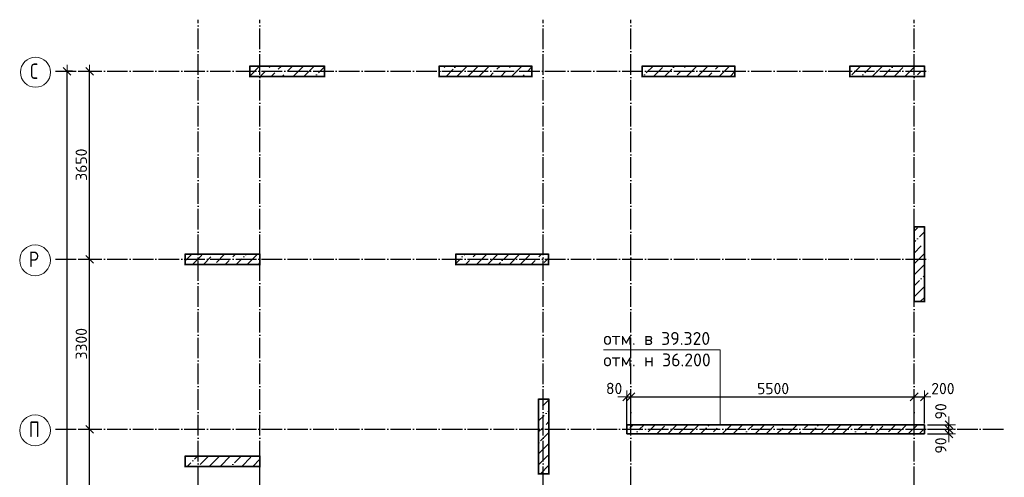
# Model space of a CAD drawing. Header units: millimetres. Extents: x -3495 to 112233, y -3287 to 47686.
# Tile 23 of 43: x -3465 to 15650, y 38609 to 47490. Entities that reach past the tile are written whole.
import ezdxf

# ---------------------------------------------------------------- set-up
doc = ezdxf.new("R2010")
doc.units = ezdxf.units.MM
doc.header["$PDMODE"] = 65
for name, pattern in [('______11', [500, 400, -50, 0, -50]), ('______5', [1100, 800, -100, 100, -100]), ('______9', [100, 0, -100])]:
    doc.linetypes.add(name, pattern=pattern)
for name, color, linetype, lineweight in [('Высотная отметки_ общее', 7, 'Continuous', 13), ('Колонна (1)', 7, 'Continuous', 35), ('Колонна (2)', 7, 'Continuous', 35), ('Размерная линия_ общее', 7, 'Continuous', 13), ('Стена_ общее', 7, 'Continuous', 35)]:
    doc.layers.add(name, color=color, linetype=linetype, lineweight=lineweight)
doc.layers.add('Осевая линия_ общее', color=7, linetype='______5', lineweight=13, true_color=0xa0a0a0)
doc.styles.add('ISOCPEUR', font='isocpeur.ttf')
doc.dimstyles.new('DIMSTYLE_2', dxfattribs={"dimtxt": 220, "dimasz": 250, "dimexe": 0, "dimexo": 0, "dimgap": 110, "dimtad": 2, "dimdec": 0, "dimrnd": 5, "dimzin": 12, "dimdsep": 46, "dimtxsty": 'ISOCPEUR', "dimblk1": 'ALL_ML_STRICH', "dimblk2": 'ALL_ML_STRICH', "dimsah": 1, "dimcen": 0, "dimclrd": 7, "dimclre": 256, "dimclrt": 7, "dimadec": 0, "dimazin": 0, "dimtfac": 1, "dimtdec": 0, "dimtix": 1, "dimtmove": 2, "dimatfit": 3, "dimfxl": 0, "dimtzin": 0, "dimlwd": 0, "dimlwe": -3, "dimarcsym": 0})
doc.dimstyles.new('DIMSTYLE_3', dxfattribs={"dimtxt": 220, "dimasz": 250, "dimexe": 0, "dimexo": 0, "dimgap": 110, "dimtad": 2, "dimdec": 0, "dimrnd": 5, "dimzin": 12, "dimdsep": 46, "dimtxsty": 'ISOCPEUR', "dimblk1": 'ALL_ML_STRICH', "dimblk2": 'ALL_ML_STRICH', "dimsah": 1, "dimcen": 0, "dimclrd": 7, "dimclre": 256, "dimclrt": 7, "dimadec": 0, "dimazin": 0, "dimtfac": 1, "dimtdec": 0, "dimtix": 1, "dimtmove": 2, "dimatfit": 3, "dimfxl": 0, "dimtzin": 0, "dimlwd": 0, "dimlwe": -3, "dimarcsym": 0})
doc.dimstyles.new('DIMSTYLE_8', dxfattribs={"dimtxt": 220, "dimasz": 250, "dimexe": 0, "dimexo": 0, "dimgap": 110, "dimtad": 2, "dimdec": 0, "dimrnd": 5, "dimzin": 12, "dimdsep": 46, "dimtxsty": 'ISOCPEUR', "dimblk1": 'ALL_ML_STRICH', "dimblk2": 'ALL_ML_STRICH', "dimsah": 1, "dimcen": 0, "dimclrd": 7, "dimclre": 256, "dimclrt": 7, "dimadec": 0, "dimazin": 0, "dimtfac": 1, "dimtdec": 0, "dimtix": 1, "dimtmove": 2, "dimatfit": 3, "dimfxl": 0, "dimtvp": 1.2, "dimtzin": 0, "dimlwd": 0, "dimlwe": -3, "dimarcsym": 0})
pattern_1 = [(45, (0, 0), (-212.132, 212.132), [400, -50, 0, -50]), (45, (-106.07, 106.07), (-212.132, 212.132), [800, -100, 100, -100])]

# ---------------------------------------------------------------- blocks, each defined once
blk = doc.blocks.new('ALL_ML_STRICH')
at = {"color": 0, "linetype": 'ByBlock', "lineweight": -2}
for p, q in [((-1, 0), (0.5, 0)), ((-0.3, -0.3), (0.3, 0.3)), ((0, -0.5), (0, 0.5))]:
    blk.add_line(p, q, dxfattribs=at)
blk = doc.blocks.new('*D5')
at = {"layer": 'DEFPOINTS', "color": 7, "linetype": 'Continuous', "lineweight": 13, "transparency": 33554687}
for p in [(-2418, 46490), (-2783, 0), (-2544, 0)]:
    blk.add_point(p, dxfattribs=at)
at = {"layer": 'Размерная линия_ общее', "color": 253, "linetype": 'Continuous', "lineweight": -2, "true_color": 0xa0a0a0, "transparency": 33554687}
for p, q in [((-2438, 46490), (-2544, 46490)), ((-2763, 0), (-2544, 0))]:
    blk.add_line(p, q, dxfattribs=at)
at = {"layer": 'Размерная линия_ общее', "color": 7, "linetype": 'Continuous', "lineweight": -2, "transparency": 33554687}
blk.add_line((-2544, 0), (-2544, 46490), dxfattribs=at)
at = {"layer": 'Размерная линия_ общее', "color": 7, "linetype": 'Continuous', "lineweight": 13, "transparency": 33554687, "xscale": 250, "yscale": 250, "zscale": 250}
for p, rotation in [((-2544, 46490), 90), ((-2544, 0), 270)]:
    blk.add_blockref('ALL_ML_STRICH', p, dxfattribs=dict(at, rotation=rotation))
at = {"layer": 'Размерная линия_ общее', "color": 7, "linetype": 'Continuous', "lineweight": 13, "transparency": 33554687, "insert": (-2704, 23234), "char_height": 220, "width": 1100, "attachment_point": 5, "rotation": 90, "style": 'ISOCPEUR'}
blk.add_mtext('\\A1;{46490}', dxfattribs=at)
blk = doc.blocks.new('*D17')
at = {"layer": 'DEFPOINTS', "color": 7, "linetype": 'Continuous', "lineweight": 13, "transparency": 33554687}
for p in [(-2424, 39540), (-2424, 35620), (-2109, 35620)]:
    blk.add_point(p, dxfattribs=at)
at = {"layer": 'Размерная линия_ общее', "color": 253, "linetype": 'Continuous', "lineweight": -2, "true_color": 0xa0a0a0, "transparency": 33554687}
for p, q in [((-2324, 39540), (-2109, 39540)), ((-2324, 35620), (-2109, 35620))]:
    blk.add_line(p, q, dxfattribs=at)
at = {"layer": 'Размерная линия_ общее', "color": 7, "linetype": 'Continuous', "lineweight": -2, "transparency": 33554687}
blk.add_line((-2109, 35620), (-2109, 39540), dxfattribs=at)
at = {"layer": 'Размерная линия_ общее', "color": 7, "linetype": 'Continuous', "lineweight": 13, "transparency": 33554687, "xscale": 250, "yscale": 250, "zscale": 250}
for p, rotation in [((-2109, 39540), 90), ((-2109, 35620), 270)]:
    blk.add_blockref('ALL_ML_STRICH', p, dxfattribs=dict(at, rotation=rotation))
at = {"layer": 'Размерная линия_ общее', "color": 7, "linetype": 'Continuous', "lineweight": 13, "transparency": 33554687, "insert": (-2269, 37591), "char_height": 220, "width": 880, "attachment_point": 5, "rotation": 90, "style": 'ISOCPEUR'}
blk.add_mtext('\\A1;{3920}', dxfattribs=at)
blk = doc.blocks.new('*D18')
at = {"layer": 'DEFPOINTS', "color": 7, "linetype": 'Continuous', "lineweight": 13, "transparency": 33554687}
for p in [(-2424, 42840), (-2424, 39540), (-2109, 39540)]:
    blk.add_point(p, dxfattribs=at)
at = {"layer": 'Размерная линия_ общее', "color": 253, "linetype": 'Continuous', "lineweight": -2, "true_color": 0xa0a0a0, "transparency": 33554687}
for p, q in [((-2324, 42840), (-2109, 42840)), ((-2324, 39540), (-2109, 39540))]:
    blk.add_line(p, q, dxfattribs=at)
at = {"layer": 'Размерная линия_ общее', "color": 7, "linetype": 'Continuous', "lineweight": -2, "transparency": 33554687}
blk.add_line((-2109, 39540), (-2109, 42840), dxfattribs=at)
at = {"layer": 'Размерная линия_ общее', "color": 7, "linetype": 'Continuous', "lineweight": 13, "transparency": 33554687, "xscale": 250, "yscale": 250, "zscale": 250}
for p, rotation in [((-2109, 42840), 90), ((-2109, 39540), 270)]:
    blk.add_blockref('ALL_ML_STRICH', p, dxfattribs=dict(at, rotation=rotation))
at = {"layer": 'Размерная линия_ общее', "color": 7, "linetype": 'Continuous', "lineweight": 13, "transparency": 33554687, "insert": (-2269, 41201), "char_height": 220, "width": 880, "attachment_point": 5, "rotation": 90, "style": 'ISOCPEUR'}
blk.add_mtext('\\A1;{3300}', dxfattribs=at)
blk = doc.blocks.new('*D19')
at = {"layer": 'DEFPOINTS', "color": 7, "linetype": 'Continuous', "lineweight": 13, "transparency": 33554687}
for p in [(-2424, 46490), (-2424, 42840), (-2109, 42840)]:
    blk.add_point(p, dxfattribs=at)
at = {"layer": 'Размерная линия_ общее', "color": 253, "linetype": 'Continuous', "lineweight": -2, "true_color": 0xa0a0a0, "transparency": 33554687}
for p, q in [((-2324, 46490), (-2109, 46490)), ((-2324, 42840), (-2109, 42840))]:
    blk.add_line(p, q, dxfattribs=at)
at = {"layer": 'Размерная линия_ общее', "color": 7, "linetype": 'Continuous', "lineweight": -2, "transparency": 33554687}
blk.add_line((-2109, 42840), (-2109, 46490), dxfattribs=at)
at = {"layer": 'Размерная линия_ общее', "color": 7, "linetype": 'Continuous', "lineweight": 13, "transparency": 33554687, "xscale": 250, "yscale": 250, "zscale": 250}
for p, rotation in [((-2109, 46490), 90), ((-2109, 42840), 270)]:
    blk.add_blockref('ALL_ML_STRICH', p, dxfattribs=dict(at, rotation=rotation))
at = {"layer": 'Размерная линия_ общее', "color": 7, "linetype": 'Continuous', "lineweight": 13, "transparency": 33554687, "insert": (-2269, 44676), "char_height": 220, "width": 880, "attachment_point": 5, "rotation": 90, "style": 'ISOCPEUR'}
blk.add_mtext('\\A1;{3650}', dxfattribs=at)
blk = doc.blocks.new('*D73')
at = {"layer": 'DEFPOINTS', "color": 7, "linetype": 'Continuous', "lineweight": 13, "transparency": 33554687}
for p in [(14140, 39540), (14140, 39450), (14576, 39450)]:
    blk.add_point(p, dxfattribs=at)
at = {"layer": 'Размерная линия_ общее', "color": 253, "linetype": 'Continuous', "lineweight": -2, "true_color": 0xa0a0a0, "transparency": 33554687}
for p, q in [((14160, 39540), (14576, 39540)), ((14160, 39450), (14576, 39450))]:
    blk.add_line(p, q, dxfattribs=at)
at = {"layer": 'Размерная линия_ общее', "color": 7, "linetype": 'Continuous', "lineweight": -2, "transparency": 33554687}
blk.add_line((14576, 39450), (14576, 39540), dxfattribs=at)
at = {"layer": 'Размерная линия_ общее', "color": 7, "linetype": 'Continuous', "lineweight": 13, "transparency": 33554687, "xscale": 250, "yscale": 250, "zscale": 250}
for p, rotation in [((14576, 39450), 270), ((14576, 39540), 90)]:
    blk.add_blockref('ALL_ML_STRICH', p, dxfattribs=dict(at, rotation=rotation))
at = {"layer": 'Размерная линия_ общее', "color": 7, "linetype": 'Continuous', "lineweight": 13, "transparency": 33554687, "insert": (14417, 39226), "char_height": 220, "width": 440, "attachment_point": 5, "rotation": 90, "style": 'ISOCPEUR'}
blk.add_mtext('\\A1;{90}', dxfattribs=at)
blk = doc.blocks.new('*D74')
at = {"layer": 'DEFPOINTS', "color": 7, "linetype": 'Continuous', "lineweight": 13, "transparency": 33554687}
for p in [(14140, 39630), (14140, 39540), (14576, 39540)]:
    blk.add_point(p, dxfattribs=at)
at = {"layer": 'Размерная линия_ общее', "color": 253, "linetype": 'Continuous', "lineweight": -2, "true_color": 0xa0a0a0, "transparency": 33554687}
for p, q in [((14160, 39630), (14576, 39630)), ((14160, 39540), (14576, 39540))]:
    blk.add_line(p, q, dxfattribs=at)
at = {"layer": 'Размерная линия_ общее', "color": 7, "linetype": 'Continuous', "lineweight": -2, "transparency": 33554687}
blk.add_line((14576, 39540), (14576, 39630), dxfattribs=at)
at = {"layer": 'Размерная линия_ общее', "color": 7, "linetype": 'Continuous', "lineweight": 13, "transparency": 33554687, "xscale": 250, "yscale": 250, "zscale": 250}
for p, rotation in [((14576, 39540), 270), ((14576, 39630), 90)]:
    blk.add_blockref('ALL_ML_STRICH', p, dxfattribs=dict(at, rotation=rotation))
at = {"layer": 'Размерная линия_ общее', "color": 7, "linetype": 'Continuous', "lineweight": 13, "transparency": 33554687, "insert": (14417, 39889), "char_height": 220, "width": 440, "attachment_point": 5, "rotation": 90, "style": 'ISOCPEUR'}
blk.add_mtext('\\A1;{90}', dxfattribs=at)
blk = doc.blocks.new('*D97')
at = {"layer": 'DEFPOINTS', "color": 7, "linetype": 'Continuous', "lineweight": 13, "transparency": 33554687}
for p in [(8320, 40171), (8320, 39610), (8400, 39610)]:
    blk.add_point(p, dxfattribs=at)
at = {"layer": 'Размерная линия_ общее', "color": 253, "linetype": 'Continuous', "lineweight": -2, "true_color": 0xa0a0a0, "transparency": 33554687}
for p, q in [((8320, 39630), (8320, 40171)), ((8400, 39630), (8400, 40171))]:
    blk.add_line(p, q, dxfattribs=at)
at = {"layer": 'Размерная линия_ общее', "color": 7, "linetype": 'Continuous', "lineweight": -2, "transparency": 33554687}
blk.add_line((8320, 40171), (8400, 40171), dxfattribs=at)
at = {"layer": 'Размерная линия_ общее', "color": 7, "linetype": 'Continuous', "lineweight": 13, "transparency": 33554687, "xscale": 250, "yscale": 250, "zscale": 250}
blk.add_blockref('ALL_ML_STRICH', (8400, 40171), dxfattribs=at)
at = {"layer": 'Размерная линия_ общее', "color": 7, "linetype": 'Continuous', "lineweight": 13, "transparency": 33554687, "xscale": 250, "yscale": 250, "zscale": 250, "rotation": 180}
blk.add_blockref('ALL_ML_STRICH', (8320, 40171), dxfattribs=at)
at = {"layer": 'Размерная линия_ общее', "color": 7, "linetype": 'Continuous', "lineweight": 13, "transparency": 33554687, "insert": (8075, 40333), "char_height": 220, "width": 440, "attachment_point": 5, "style": 'ISOCPEUR'}
blk.add_mtext('\\A1;{80}', dxfattribs=at)
blk = doc.blocks.new('*D98')
at = {"layer": 'DEFPOINTS', "color": 7, "linetype": 'Continuous', "lineweight": 13, "transparency": 33554687}
for p in [(8400, 40171), (8400, 39610), (13900, 39630)]:
    blk.add_point(p, dxfattribs=at)
at = {"layer": 'Размерная линия_ общее', "color": 253, "linetype": 'Continuous', "lineweight": -2, "true_color": 0xa0a0a0, "transparency": 33554687}
for p, q in [((8400, 39630), (8400, 40171)), ((13900, 39650), (13900, 40171))]:
    blk.add_line(p, q, dxfattribs=at)
at = {"layer": 'Размерная линия_ общее', "color": 7, "linetype": 'Continuous', "lineweight": -2, "transparency": 33554687}
blk.add_line((8400, 40171), (13900, 40171), dxfattribs=at)
at = {"layer": 'Размерная линия_ общее', "color": 7, "linetype": 'Continuous', "lineweight": 13, "transparency": 33554687, "xscale": 250, "yscale": 250, "zscale": 250, "rotation": 180}
blk.add_blockref('ALL_ML_STRICH', (8400, 40171), dxfattribs=at)
at = {"layer": 'Размерная линия_ общее', "color": 7, "linetype": 'Continuous', "lineweight": 13, "transparency": 33554687, "xscale": 250, "yscale": 250, "zscale": 250}
blk.add_blockref('ALL_ML_STRICH', (13900, 40171), dxfattribs=at)
at = {"layer": 'Размерная линия_ общее', "color": 7, "linetype": 'Continuous', "lineweight": 13, "transparency": 33554687, "insert": (11161, 40331), "char_height": 220, "width": 880, "attachment_point": 5, "style": 'ISOCPEUR'}
blk.add_mtext('\\A1;{5500}', dxfattribs=at)
blk = doc.blocks.new('*D99')
at = {"layer": 'DEFPOINTS', "color": 7, "linetype": 'Continuous', "lineweight": 13, "transparency": 33554687}
for p in [(13900, 40171), (13900, 39630), (14100, 39630)]:
    blk.add_point(p, dxfattribs=at)
at = {"layer": 'Размерная линия_ общее', "color": 253, "linetype": 'Continuous', "lineweight": -2, "true_color": 0xa0a0a0, "transparency": 33554687}
for p, q in [((13900, 39650), (13900, 40171)), ((14100, 39650), (14100, 40171))]:
    blk.add_line(p, q, dxfattribs=at)
at = {"layer": 'Размерная линия_ общее', "color": 7, "linetype": 'Continuous', "lineweight": -2, "transparency": 33554687}
blk.add_line((13900, 40171), (14100, 40171), dxfattribs=at)
at = {"layer": 'Размерная линия_ общее', "color": 7, "linetype": 'Continuous', "lineweight": 13, "transparency": 33554687, "xscale": 250, "yscale": 250, "zscale": 250, "rotation": 180}
blk.add_blockref('ALL_ML_STRICH', (13900, 40171), dxfattribs=at)
at = {"layer": 'Размерная линия_ общее', "color": 7, "linetype": 'Continuous', "lineweight": 13, "transparency": 33554687, "xscale": 250, "yscale": 250, "zscale": 250}
blk.add_blockref('ALL_ML_STRICH', (14100, 40171), dxfattribs=at)
at = {"layer": 'Размерная линия_ общее', "color": 7, "linetype": 'Continuous', "lineweight": 13, "transparency": 33554687, "insert": (14458, 40331), "char_height": 220, "width": 660, "attachment_point": 5, "style": 'ISOCPEUR'}
blk.add_mtext('\\A1;{200}', dxfattribs=at)
blk = doc.blocks.new('СЛОЖНЫЙ_ОБЪЕКТ_1')
at = {"layer": 'Осевая линия_ общее', "color": 253, "linetype": '______11', "lineweight": -3, "true_color": 0xa0a0a0, "transparency": 33554687}
for p, q in [((0, -2590), (0, 47490)), ((1200, -2590), (1200, 47490)), ((6700, -2590), (6700, 47490)), ((8400, -2590), (8400, 47490)), ((13900, -2590), (13900, 47490)), ((-2770, 46490), (14210, 46490)), ((-2770, 42840), (14210, 42840)), ((-2770, 39540), (15650, 39540))]:
    blk.add_line(p, q, dxfattribs=at)
at = {"layer": 'Осевая линия_ общее', "color": 7, "linetype": 'Continuous', "lineweight": 13, "transparency": 33554687}
for centre, radius in [((-3158, 46470), 292), ((-3166, 42821), 299), ((-3166, 39520), 299)]:
    blk.add_circle(centre, radius, dxfattribs=at)
at = {"layer": 'Осевая линия_ общее', "color": 7, "linetype": 'Continuous', "lineweight": 13, "transparency": 33554687, "char_height": 300, "attachment_point": 7, "style": 'ISOCPEUR'}
for s, insert, width in [('\\W0.78;С', (-3263, 46340), 326.41), ('\\W0.80;Р', (-3286, 42690), 359.83), ('\\W0.80;П', (-3286, 39390), 359.83)]:
    blk.add_mtext(s, dxfattribs=dict(at, insert=insert, width=width))

msp = doc.modelspace()

# ---------------------------------------------------------------- hatches: boundary and pattern name
at = {"layer": 'Колонна (1)', "lineweight": 18, "transparency": 33554687}
h = msp.add_hatch(dxfattribs=at)
h.set_pattern_fill('__________539', color=256, scale=100, style=0, pattern_type=2)
h.set_pattern_definition(pattern_1)
h.paths.add_polyline_path([(6480, 46590), (4680, 46590), (4680, 46390), (6480, 46390)], flags=0)
h = msp.add_hatch(dxfattribs=at)
h.set_pattern_fill('__________539', color=256, scale=100, style=0, pattern_type=2)
h.set_pattern_definition(pattern_1)
h.paths.add_polyline_path([(10420, 46590), (8620, 46590), (8620, 46390), (10420, 46390)], flags=0)
h = msp.add_hatch(dxfattribs=at)
h.set_pattern_fill('__________539', color=256, scale=100, style=0, pattern_type=2)
h.set_pattern_definition(pattern_1)
h.paths.add_polyline_path([(6800, 42940), (5000, 42940), (5000, 42740), (6800, 42740)], flags=0)
at = {"layer": 'Колонна (2)', "lineweight": 18, "transparency": 33554687}
h = msp.add_hatch(dxfattribs=at)
h.set_pattern_fill('__________539', color=256, scale=100, style=0, pattern_type=2)
h.set_pattern_definition(pattern_1)
h.paths.add_polyline_path([(2450, 46590), (1000, 46590), (1000, 46390), (2450, 46390)], flags=0)
h = msp.add_hatch(dxfattribs=at)
h.set_pattern_fill('__________539', color=256, scale=100, style=0, pattern_type=2)
h.set_pattern_definition(pattern_1)
h.paths.add_polyline_path([(12650, 46390), (14100, 46390), (14100, 46590), (12650, 46590)], flags=0)
h = msp.add_hatch(dxfattribs=at)
h.set_pattern_fill('__________539', color=256, scale=100, style=0, pattern_type=2)
h.set_pattern_definition(pattern_1)
h.paths.add_polyline_path([(13900, 43470), (13900, 42020), (14100, 42020), (14100, 43470)], flags=0)
h = msp.add_hatch(dxfattribs=at)
h.set_pattern_fill('__________539', color=256, scale=100, style=0, pattern_type=2)
h.set_pattern_definition(pattern_1)
h.paths.add_polyline_path([(1200, 42940), (-250, 42940), (-250, 42740), (1200, 42740)], flags=0)
h = msp.add_hatch(dxfattribs=at)
h.set_pattern_fill('__________539', color=256, scale=100, style=0, pattern_type=2)
h.set_pattern_definition(pattern_1)
h.paths.add_polyline_path([(6610, 40125), (6610, 38675), (6810, 38675), (6810, 40125)], flags=0)
h = msp.add_hatch(dxfattribs=at)
h.set_pattern_fill('__________539', color=256, scale=100, style=0, pattern_type=2)
h.set_pattern_definition(pattern_1)
h.paths.add_polyline_path([(1200, 39020), (-250, 39020), (-250, 38820), (1200, 38820)], flags=0)
at = {"layer": 'Стена_ общее', "linetype": 'Continuous', "lineweight": 18, "transparency": 33554687}
h = msp.add_hatch(dxfattribs=at)
h.set_pattern_fill('__________539', scale=100, style=0, pattern_type=2)
h.set_pattern_definition(pattern_1)
h.paths.add_polyline_path([(14100, 39630), (8320, 39630), (8320, 39450), (14100, 39450)], flags=0)

# ---------------------------------------------------------------- linework, layer by layer
at = {"layer": 'Высотная отметки_ общее', "color": 7, "linetype": 'Continuous', "lineweight": 13, "transparency": 33554687}
msp.add_lwpolyline([(10134.5, 39630), (10134.5, 41081.9), (7866.3, 41081.9)], dxfattribs=at)
at = {"layer": 'Колонна (1)', "color": 7, "linetype": '______9', "lineweight": -3, "transparency": 33554687}
for p, q in [((6480, 46590), (4680, 46590)), ((4680, 46590), (4680, 46390)), ((6480, 46390), (6480, 46590)), ((10420, 46590), (8620, 46590)), ((8620, 46590), (8620, 46390)), ((10420, 46390), (10420, 46590)), ((4680, 46390), (6480, 46390)), ((8620, 46390), (10420, 46390)), ((6800, 42940), (5000, 42940)), ((5000, 42940), (5000, 42740)), ((6800, 42740), (6800, 42940)), ((5000, 42740), (6800, 42740))]:
    msp.add_line(p, q, dxfattribs=at)
at = {"layer": 'Колонна (1)', "transparency": 33554687}
for p, q in [((6480, 46590), (4680, 46590)), ((4680, 46590), (4680, 46390)), ((6480, 46390), (6480, 46590)), ((10420, 46590), (8620, 46590)), ((8620, 46590), (8620, 46390)), ((10420, 46390), (10420, 46590)), ((4680, 46390), (6480, 46390)), ((8620, 46390), (10420, 46390)), ((6800, 42940), (5000, 42940)), ((5000, 42940), (5000, 42740)), ((6800, 42740), (6800, 42940)), ((5000, 42740), (6800, 42740))]:
    msp.add_line(p, q, dxfattribs=at)
at = {"layer": 'Колонна (2)', "color": 7, "linetype": '______9', "lineweight": -3, "transparency": 33554687}
for p, q in [((2450, 46590), (1000, 46590)), ((1000, 46590), (1000, 46390)), ((2450, 46390), (2450, 46590)), ((14100, 46590), (12650, 46590)), ((12650, 46590), (12650, 46390)), ((14100, 46390), (14100, 46590)), ((1000, 46390), (2450, 46390)), ((12650, 46390), (14100, 46390)), ((13900, 43470), (13900, 42020)), ((14100, 43470), (13900, 43470)), ((14100, 42020), (14100, 43470)), ((1200, 42940), (-250, 42940)), ((-250, 42940), (-250, 42740)), ((1200, 42740), (1200, 42940)), ((-250, 42740), (1200, 42740)), ((13900, 42020), (14100, 42020)), ((6610, 40125), (6610, 38675)), ((6810, 40125), (6610, 40125)), ((6810, 38675), (6810, 40125)), ((1200, 39020), (-250, 39020)), ((-250, 39020), (-250, 38820)), ((1200, 38820), (1200, 39020)), ((-250, 38820), (1200, 38820)), ((6610, 38675), (6810, 38675))]:
    msp.add_line(p, q, dxfattribs=at)
at = {"layer": 'Колонна (2)', "transparency": 33554687}
for p, q in [((2450, 46590), (1000, 46590)), ((1000, 46590), (1000, 46390)), ((2450, 46390), (2450, 46590)), ((14100, 46590), (12650, 46590)), ((12650, 46590), (12650, 46390)), ((14100, 46390), (14100, 46590)), ((1000, 46390), (2450, 46390)), ((12650, 46390), (14100, 46390)), ((13900, 43470), (13900, 42020)), ((14100, 43470), (13900, 43470)), ((14100, 42020), (14100, 43470)), ((1200, 42940), (-250, 42940)), ((-250, 42940), (-250, 42740)), ((1200, 42740), (1200, 42940)), ((-250, 42740), (1200, 42740)), ((13900, 42020), (14100, 42020)), ((6610, 40125), (6610, 38675)), ((6810, 40125), (6610, 40125)), ((6810, 38675), (6810, 40125)), ((1200, 39020), (-250, 39020)), ((-250, 39020), (-250, 38820)), ((1200, 38820), (1200, 39020)), ((-250, 38820), (1200, 38820)), ((6610, 38675), (6810, 38675))]:
    msp.add_line(p, q, dxfattribs=at)
at = {"layer": 'Стена_ общее', "color": 7, "linetype": 'Continuous', "lineweight": 35, "transparency": 33554687}
for p, q in [((14100, 39630), (8320, 39630)), ((8320, 39630), (8320, 39450)), ((14100, 39450), (14100, 39630)), ((8320, 39450), (14100, 39450))]:
    msp.add_line(p, q, dxfattribs=at)

# ---------------------------------------------------------------- block references
at = {"layer": 'Осевая линия_ общее', "color": 253, "linetype": '______11', "lineweight": -3, "true_color": 0xa0a0a0, "transparency": 33554687}
msp.add_blockref('СЛОЖНЫЙ_ОБЪЕКТ_1', (0, 0), dxfattribs=at)

# ---------------------------------------------------------------- texts
at = {"layer": 'Высотная отметки_ общее', "color": 7, "linetype": 'Continuous', "lineweight": 13, "transparency": 33554687, "char_height": 250, "width": 2222.093, "style": 'ISOCPEUR'}
for s, insert, attachment_point in [('\\A1;{\\fISOCPEUR|i0|b0;\\H250.000000;\\W1.000000;\\C7;отм. в 39.320}\\P', (7866.3, 41178.5), 7), ('\\A1;{\\fISOCPEUR|i0|b0;\\H250.000000;\\W1.000000;\\C7;отм. н 36.200}\\P', (7866.3, 41011.9), 1)]:
    msp.add_mtext(s, dxfattribs=dict(at, insert=insert, attachment_point=attachment_point))

# ---------------------------------------------------------------- dimensions: what is measured, and where the dimension line sits
at = {"layer": 'Размерная линия_ общее', "color": 7, "linetype": 'Continuous', "lineweight": 13, "transparency": 33554687}
for base, p1, p2, dimstyle, picture, middle in [((-2544.2, 46490), (-2763, 0), (-2437.8, 46490), 'DIMSTYLE_2', '*D5', (-2704.2, 23234)), ((-2108.6, 46490), (-2323.8, 42840), (-2323.8, 46490), 'DIMSTYLE_3', '*D19', (-2268.6, 44676)), ((-2108.6, 42840), (-2323.8, 39540), (-2323.8, 42840), 'DIMSTYLE_3', '*D18', (-2268.6, 41201)), ((14576.1, 39630), (14160, 39540), (14160, 39630), 'DIMSTYLE_8', '*D74', (14416.8, 39888.5)), ((-2108.6, 39540), (-2323.8, 35620), (-2323.8, 39540), 'DIMSTYLE_3', '*D17', (-2268.6, 37591)), ((14576.1, 39540), (14160, 39450), (14160, 39540), 'DIMSTYLE_8', '*D73', (14416.5, 39225.7))]:
    dim = msp.add_linear_dim(base=base, p1=p1, p2=p2, angle=90, dimstyle=dimstyle, override={"dimpost": '<>', "dimclrd": 7, "dimclre": 253, "dimclrt": 7, "dimlwd": 0, "dimlwe": 65533}, dxfattribs=at)
    dim.commit()
    dim.dimension.update_dxf_attribs({"geometry": picture, "text_midpoint": middle, "dimtype": 160})
for base, p1, p2, dimstyle, picture, middle in [((8400, 40171.2), (8320, 39630), (8400, 39630), 'DIMSTYLE_8', '*D97', (8074.8, 40333.3)), ((13900, 40171.2), (8400, 39630), (13900, 39650), 'DIMSTYLE_3', '*D98', (11161, 40331.2)), ((14100, 40171.2), (13900, 39650), (14100, 39650), 'DIMSTYLE_8', '*D99', (14458.4, 40331))]:
    dim = msp.add_linear_dim(base=base, p1=p1, p2=p2, dimstyle=dimstyle, override={"dimpost": '<>', "dimclrd": 7, "dimclre": 253, "dimclrt": 7, "dimlwd": 0, "dimlwe": 65533}, dxfattribs=at)
    dim.commit()
    dim.dimension.update_dxf_attribs({"geometry": picture, "text_midpoint": middle, "dimtype": 160})

doc.saveas('drawing.dxf')
